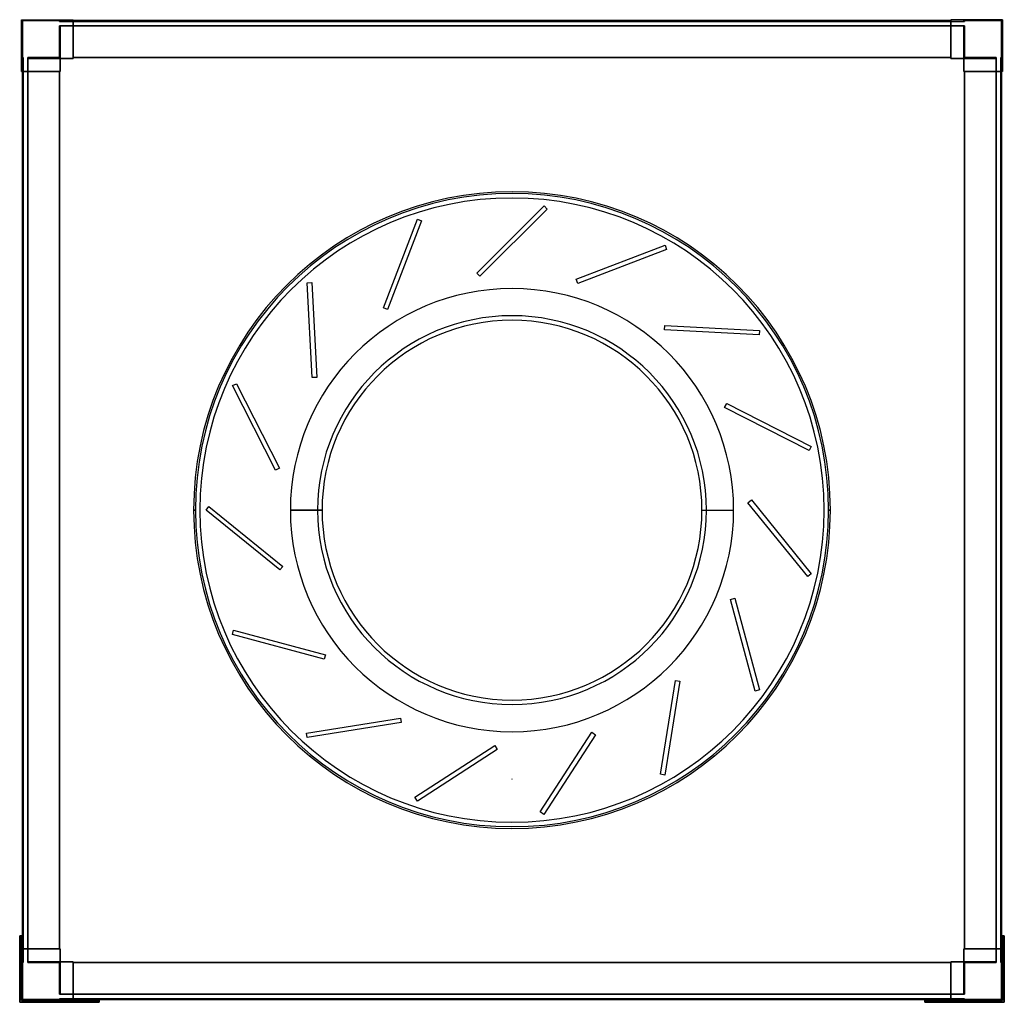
# Model space of a CAD drawing. Header units: millimetres. Extents: x -552 to 552, y -552 to 550.
import ezdxf

# ---------------------------------------------------------------- set-up
doc = ezdxf.new("R2010")
doc.units = ezdxf.units.MM
doc.layers.add('MAIN-1', color=7, linetype='Continuous')

msp = doc.modelspace()

# ---------------------------------------------------------------- linework, layer by layer
at = {"layer": 'MAIN-1'}
for p, q in [((-550, 550), (-550, 506.5)), ((-550, 550), (-506.5, 550)), ((-550, 550), (-506.5, 550)), ((-550, 506.5), (-550, 550)), ((-550, 550), (-550, 550)), ((-550, 550), (-550, 492)), ((-550, 550), (-492, 550)), ((-550, 492), (-550, 550)), ((-550, 550), (-550, 550)), ((-550, 550), (-492, 550)), ((-507.5, 549), (-549, 549)), ((-549, 549), (-549, 507.5)), ((-549, 507.5), (-549, 549)), ((-549, 549), (-507.5, 549)), ((-549, 549), (-549, 549)), ((-507.5, 548), (-507.5, 549)), ((-507.5, 549), (-507.5, 548)), ((-507.5, 549), (-507.5, 549)), ((-507.5, 548), (-506.5, 548)), ((-507.5, 548), (-507.5, 548)), ((-506.5, 548), (-507.5, 548)), ((-507.5, 543), (-506.5, 543)), ((-507.5, 543), (-507.5, 543)), ((-506.5, 543), (-507.5, 543)), ((-507.5, 507.5), (-507.5, 543)), ((-507.5, 543), (-507.5, 507.5)), ((-506.5, 550), (-506.5, 548)), ((-506.5, 550), (-492, 550)), ((-506.5, 548), (-506.5, 550)), ((-506.5, 550), (-506.5, 550)), ((-506.5, 550), (-506.5, 548)), ((-506.5, 548), (-506.5, 550)), ((-506.5, 550), (-506.5, 550)), ((-506.5, 550), (-492, 550)), ((-506.5, 548), (-492, 548)), ((-506.5, 548), (-506.5, 548)), ((-506.5, 548), (-506.5, 548)), ((-492, 548), (-506.5, 548)), ((-506.5, 543), (-506.5, 543)), ((-492, 543), (-506.5, 543)), ((-506.5, 543), (-492, 543)), ((-506.5, 543), (-506.5, 543)), ((-506.5, 543), (-506.5, 506.5)), ((-506.5, 506.5), (-506.5, 543)), ((-506.5, 543), (-506.5, 506.5)), ((-506.5, 506.5), (-506.5, 543)), ((-492, 506.5), (-492, 550)), ((-492, 550), (-492, 550)), ((-492, 550), (-492, 548)), ((-492, 548), (-492, 550)), ((-492, 550), (-492, 550)), ((-492, 550), (-492, 506.5)), ((-492, 548), (-492, 549)), ((-492, 549), (-492, 549)), ((-492, 549), (-492, 507.5)), ((-492, 549), (-492, 548)), ((492, 549), (-492, 549)), ((-492, 507.5), (-492, 549)), ((-492, 549), (-492, 549)), ((492, 549), (-492, 549)), ((-492, 549), (492, 549)), ((-492, 549), (492, 549)), ((-492, 548), (-492, 548)), ((-492, 548), (-492, 548)), ((492, 548), (-492, 548)), ((-492, 548), (492, 548)), ((-492, 507.5), (-492, 543)), ((-492, 543), (-492, 543)), ((-492, 543), (-492, 506.5)), ((-492, 506.5), (-492, 543)), ((-492, 543), (-492, 543)), ((-492, 543), (-492, 507.5)), ((492, 543), (-492, 543)), ((-492, 543), (492, 543)), ((492, 548), (492, 550)), ((492, 550), (492, 550)), ((492, 550), (492, 506.5)), ((492, 506.5), (492, 550)), ((492, 550), (492, 550)), ((492, 550), (492, 548)), ((506.5, 550), (492, 550)), ((550, 550), (492, 550)), ((506.5, 550), (492, 550)), ((550, 550), (492, 550)), ((492, 549), (492, 507.5)), ((492, 549), (492, 549)), ((492, 548), (492, 549)), ((492, 549), (492, 548)), ((492, 549), (492, 549)), ((492, 507.5), (492, 549)), ((492, 548), (492, 548)), ((492, 548), (492, 548)), ((506.5, 548), (492, 548)), ((492, 548), (506.5, 548)), ((492, 506.5), (492, 543)), ((492, 543), (492, 543)), ((492, 507.5), (492, 543)), ((492, 543), (492, 507.5)), ((492, 543), (492, 543)), ((492, 543), (492, 506.5)), ((506.5, 543), (492, 543)), ((492, 543), (506.5, 543)), ((506.5, 548), (506.5, 550)), ((506.5, 548), (506.5, 550)), ((550, 550), (506.5, 550)), ((506.5, 550), (506.5, 548)), ((550, 550), (506.5, 550)), ((506.5, 550), (506.5, 550)), ((506.5, 550), (506.5, 548)), ((506.5, 550), (506.5, 550)), ((506.5, 548), (506.5, 548)), ((507.5, 548), (506.5, 548)), ((506.5, 548), (507.5, 548)), ((506.5, 548), (506.5, 548)), ((506.5, 543), (506.5, 543)), ((507.5, 543), (506.5, 543)), ((506.5, 543), (507.5, 543)), ((506.5, 543), (506.5, 543)), ((506.5, 506.5), (506.5, 543)), ((506.5, 543), (506.5, 506.5)), ((506.5, 506.5), (506.5, 543)), ((506.5, 543), (506.5, 506.5)), ((507.5, 548), (507.5, 549)), ((507.5, 549), (507.5, 548)), ((507.5, 549), (507.5, 549)), ((549, 549), (507.5, 549)), ((507.5, 549), (549, 549)), ((507.5, 548), (507.5, 548)), ((507.5, 543), (507.5, 543)), ((507.5, 543), (507.5, 507.5)), ((507.5, 507.5), (507.5, 543)), ((549, 549), (549, 549)), ((549, 507.5), (549, 549)), ((549, 549), (549, 507.5)), ((550, 550), (550, 506.5)), ((550, 506.5), (550, 550)), ((550, 550), (550, 550)), ((550, 550), (550, 492)), ((550, 492), (550, 550)), ((550, 550), (550, 550)), ((-550, 506.5), (-548, 506.5)), ((-550, 506.5), (-548, 506.5)), ((-548, 506.5), (-550, 506.5)), ((-550, 492), (-550, 506.5)), ((-550, 506.5), (-550, 506.5)), ((-548, 506.5), (-550, 506.5)), ((-550, 506.5), (-550, 506.5)), ((-550, 506.5), (-550, 492)), ((-549, 507.5), (-548, 507.5)), ((-548, 507.5), (-549, 507.5)), ((-549, 507.5), (-549, 507.5)), ((-548, 506.5), (-548, 507.5)), ((-548, 507.5), (-548, 506.5)), ((-548, 507.5), (-548, 507.5)), ((-548, 492), (-548, 506.5)), ((-548, 506.5), (-548, 506.5)), ((-548, 506.5), (-548, 506.5)), ((-548, 506.5), (-548, 492)), ((-543, 507.5), (-543, 506.5)), ((-543, 507.5), (-507.5, 507.5)), ((-507.5, 507.5), (-543, 507.5)), ((-543, 506.5), (-543, 507.5)), ((-543, 507.5), (-543, 507.5)), ((-543, 506.5), (-506.5, 506.5)), ((-543, 506.5), (-506.5, 506.5)), ((-543, 492), (-543, 506.5)), ((-543, 506.5), (-543, 506.5)), ((-543, 506.5), (-543, 506.5)), ((-543, 506.5), (-543, 492)), ((-506.5, 506.5), (-543, 506.5)), ((-506.5, 506.5), (-543, 506.5)), ((-507.5, 507.5), (-507.5, 507.5)), ((-506.5, 506.5), (-506.5, 492)), ((-492, 506.5), (-506.5, 506.5)), ((-506.5, 506.5), (-492, 506.5)), ((-506.5, 492), (-506.5, 506.5)), ((-506.5, 506.5), (-506.5, 506.5)), ((-506.5, 506.5), (-492, 506.5)), ((-506.5, 506.5), (-506.5, 506.5)), ((-506.5, 506.5), (-492, 506.5)), ((-506.5, 506.5), (-506.5, 492)), ((-506.5, 492), (-506.5, 506.5)), ((-506.5, 506.5), (-492, 506.5)), ((-506.5, 492), (-506.5, 506.5)), ((-506.5, 506.5), (-506.5, 492)), ((-492, 506.5), (-506.5, 506.5)), ((-506.5, 506.5), (-506.5, 506.5)), ((-506.5, 506.5), (-492, 506.5)), ((-506.5, 492), (-506.5, 506.5)), ((-506.5, 506.5), (-506.5, 506.5)), ((-506.5, 506.5), (-506.5, 506.5)), ((-506.5, 506.5), (-506.5, 506.5)), ((-506.5, 506.5), (-492, 506.5)), ((-506.5, 506.5), (-506.5, 492)), ((-492, 507.5), (-492, 506.5)), ((492, 507.5), (-492, 507.5)), ((-492, 507.5), (492, 507.5)), ((-492, 506.5), (-492, 507.5)), ((-492, 507.5), (-492, 507.5)), ((-492, 507.5), (492, 507.5)), ((-492, 507.5), (-492, 507.5)), ((492, 507.5), (-492, 507.5)), ((-492, 507.5), (492, 507.5)), ((-492, 506.5), (-492, 507.5)), ((-492, 507.5), (-492, 506.5)), ((492, 507.5), (-492, 507.5)), ((-492, 507.5), (-492, 507.5)), ((-492, 507.5), (492, 507.5)), ((-492, 507.5), (-492, 507.5)), ((492, 507.5), (-492, 507.5)), ((-492, 506.5), (-492, 506.5)), ((-492, 506.5), (-492, 506.5)), ((-492, 506.5), (-492, 506.5)), ((-492, 506.5), (-492, 506.5)), ((492, 506.5), (492, 507.5)), ((492, 507.5), (492, 506.5)), ((492, 507.5), (492, 507.5)), ((492, 507.5), (492, 507.5)), ((492, 507.5), (492, 506.5)), ((492, 506.5), (492, 507.5)), ((492, 507.5), (492, 507.5)), ((492, 507.5), (492, 507.5)), ((506.5, 506.5), (492, 506.5)), ((492, 506.5), (506.5, 506.5)), ((492, 506.5), (492, 506.5)), ((506.5, 506.5), (492, 506.5)), ((492, 506.5), (492, 506.5)), ((506.5, 506.5), (492, 506.5)), ((492, 506.5), (506.5, 506.5)), ((506.5, 506.5), (492, 506.5)), ((492, 506.5), (492, 506.5)), ((506.5, 506.5), (492, 506.5)), ((492, 506.5), (492, 506.5)), ((506.5, 506.5), (492, 506.5)), ((506.5, 492), (506.5, 506.5)), ((506.5, 506.5), (506.5, 492)), ((506.5, 506.5), (506.5, 506.5)), ((506.5, 492), (506.5, 506.5)), ((506.5, 506.5), (506.5, 506.5)), ((506.5, 506.5), (506.5, 492)), ((506.5, 506.5), (506.5, 492)), ((506.5, 492), (506.5, 506.5)), ((506.5, 506.5), (506.5, 506.5)), ((506.5, 506.5), (506.5, 492)), ((506.5, 506.5), (506.5, 506.5)), ((543, 506.5), (506.5, 506.5)), ((543, 506.5), (506.5, 506.5)), ((506.5, 506.5), (506.5, 506.5)), ((506.5, 506.5), (543, 506.5)), ((506.5, 506.5), (506.5, 506.5)), ((506.5, 492), (506.5, 506.5)), ((506.5, 506.5), (543, 506.5)), ((507.5, 507.5), (543, 507.5)), ((507.5, 507.5), (507.5, 507.5)), ((543, 507.5), (507.5, 507.5)), ((543, 506.5), (543, 507.5)), ((543, 507.5), (543, 506.5)), ((543, 507.5), (543, 507.5)), ((543, 492), (543, 506.5)), ((543, 506.5), (543, 506.5)), ((543, 506.5), (543, 506.5)), ((543, 506.5), (543, 492)), ((548, 507.5), (549, 507.5)), ((548, 507.5), (548, 507.5)), ((549, 507.5), (548, 507.5)), ((548, 506.5), (548, 507.5)), ((548, 507.5), (548, 506.5)), ((550, 506.5), (548, 506.5)), ((548, 492), (548, 506.5)), ((548, 506.5), (548, 506.5)), ((548, 506.5), (548, 506.5)), ((548, 506.5), (548, 492)), ((548, 506.5), (550, 506.5)), ((550, 506.5), (548, 506.5)), ((548, 506.5), (550, 506.5)), ((549, 507.5), (549, 507.5)), ((550, 492), (550, 506.5)), ((550, 506.5), (550, 506.5)), ((550, 506.5), (550, 506.5)), ((550, 506.5), (550, 492)), ((-550, 492), (-548, 492)), ((-550, 492), (-550, 492)), ((-550, 492), (-506.5, 492)), ((-550, 492), (-506.5, 492)), ((-550, 492), (-550, 492)), ((-550, 492), (-548, 492)), ((-507.5, 492), (-549, 492)), ((-549, 492), (-549, 492)), ((-549, 492), (-548, 492)), ((-549, 492), (-549, -492)), ((-549, -492), (-549, 492)), ((-549, 492), (-549, -492)), ((-549, -492), (-549, 492)), ((-549, 492), (-549, 492)), ((-549, 492), (-507.5, 492)), ((-548, 492), (-549, 492)), ((-548, 492), (-548, 492)), ((-548, 492), (-548, -492)), ((-548, -492), (-548, 492)), ((-548, 492), (-548, 492)), ((-543, 492), (-506.5, 492)), ((-543, 492), (-543, 492)), ((-543, 492), (-507.5, 492)), ((-507.5, 492), (-543, 492)), ((-543, 492), (-543, 492)), ((-543, 492), (-506.5, 492)), ((-543, -492), (-543, 492)), ((-543, 492), (-543, -492)), ((-507.5, 492), (-507.5, -492)), ((-506.5, 492), (-507.5, 492)), ((-507.5, 492), (-506.5, 492)), ((-507.5, -492), (-507.5, 492)), ((-507.5, 492), (-507.5, 492)), ((-507.5, 492), (-507.5, 492)), ((-507.5, 492), (-507.5, -492)), ((-507.5, 492), (-506.5, 492)), ((-507.5, -492), (-507.5, 492)), ((-507.5, 492), (-507.5, -492)), ((-506.5, 492), (-507.5, 492)), ((-507.5, 492), (-507.5, 492)), ((-507.5, -492), (-507.5, 492)), ((-507.5, -492), (-507.5, 492)), ((-507.5, 492), (-507.5, -492)), ((-507.5, 492), (-507.5, 492)), ((-506.5, 492), (-506.5, 492)), ((-506.5, 492), (-506.5, 492)), ((-506.5, 492), (-506.5, 492)), ((-506.5, 492), (-506.5, 492)), ((507.5, 492), (506.5, 492)), ((506.5, 492), (507.5, 492)), ((506.5, 492), (506.5, 492)), ((543, 492), (506.5, 492)), ((506.5, 492), (506.5, 492)), ((550, 492), (506.5, 492)), ((506.5, 492), (507.5, 492)), ((507.5, 492), (506.5, 492)), ((506.5, 492), (506.5, 492)), ((543, 492), (506.5, 492)), ((506.5, 492), (506.5, 492)), ((550, 492), (506.5, 492)), ((507.5, -492), (507.5, 492)), ((507.5, 492), (507.5, -492)), ((507.5, 492), (507.5, 492)), ((507.5, 492), (543, 492)), ((507.5, 492), (507.5, 492)), ((549, 492), (507.5, 492)), ((507.5, -492), (507.5, 492)), ((507.5, 492), (507.5, -492)), ((507.5, 492), (507.5, -492)), ((507.5, -492), (507.5, 492)), ((507.5, 492), (507.5, 492)), ((507.5, 492), (507.5, -492)), ((507.5, 492), (507.5, 492)), ((507.5, -492), (507.5, 492)), ((543, 492), (507.5, 492)), ((507.5, 492), (549, 492)), ((543, 492), (543, 492)), ((543, 492), (543, 492)), ((543, -492), (543, 492)), ((543, 492), (543, -492)), ((550, 492), (548, 492)), ((548, 492), (548, 492)), ((548, 492), (549, 492)), ((548, 492), (548, -492)), ((549, 492), (548, 492)), ((548, 492), (548, 492)), ((550, 492), (548, 492)), ((548, -492), (548, 492)), ((549, 492), (549, 492)), ((549, 492), (549, -492)), ((549, -492), (549, 492)), ((549, 492), (549, 492)), ((549, 492), (549, -492)), ((549, -492), (549, 492)), ((550, 492), (550, 492)), ((550, 492), (550, 492)), ((-39.4, 265.9), (35.9, 341.2)), ((-39.4, 265.9), (35.9, 341.2)), ((39.4, 337.6), (-35.9, 262.3)), ((39.4, 337.6), (-35.9, 262.3)), ((35.9, 341.2), (39.4, 337.6)), ((35.9, 341.2), (35.9, 341.2)), ((35.9, 341.2), (39.4, 337.6)), ((39.4, 337.6), (39.4, 337.6)), ((-144.1, 226.8), (-106, 326.3)), ((-144.1, 226.8), (-106, 326.3)), ((-101.3, 324.5), (-139.5, 225.1)), ((-101.3, 324.5), (-139.5, 225.1)), ((-106, 326.3), (-101.3, 324.5)), ((-106, 326.3), (-106, 326.3)), ((-106, 326.3), (-101.3, 324.5)), ((-101.3, 324.5), (-101.3, 324.5)), ((72.1, 258.9), (171.6, 297.1)), ((72.1, 258.9), (171.6, 297.1)), ((173.3, 292.4), (73.9, 254.2)), ((173.3, 292.4), (73.9, 254.2)), ((171.6, 297.1), (173.3, 292.4)), ((171.6, 297.1), (171.6, 297.1)), ((171.6, 297.1), (173.3, 292.4)), ((173.3, 292.4), (173.3, 292.4)), ((-35.9, 262.3), (-39.4, 265.9)), ((-39.4, 265.9), (-39.4, 265.9)), ((-35.9, 262.3), (-39.4, 265.9)), ((-229.5, 255), (-224.5, 255.2)), ((-229.5, 255), (-224.5, 255.2)), ((-224, 148.6), (-229.5, 255)), ((-229.5, 255), (-229.5, 255)), ((-224, 148.6), (-229.5, 255)), ((-224.5, 255.2), (-219, 148.9)), ((-224.5, 255.2), (-224.5, 255.2)), ((-224.5, 255.2), (-219, 148.9)), ((-35.9, 262.3), (-35.9, 262.3)), ((73.9, 254.2), (72.1, 258.9)), ((72.1, 258.9), (72.1, 258.9)), ((73.9, 254.2), (72.1, 258.9)), ((73.9, 254.2), (73.9, 254.2)), ((0, 248.5), (0, 248.5)), ((0, 248.5), (0, 248.5)), ((-139.5, 225.1), (-144.1, 226.8)), ((-144.1, 226.8), (-144.1, 226.8)), ((-139.5, 225.1), (-144.1, 226.8)), ((-139.5, 225.1), (-139.5, 225.1)), ((170.9, 202.2), (171.2, 207.2)), ((170.9, 202.2), (171.2, 207.2)), ((277.3, 196.6), (170.9, 202.2)), ((170.9, 202.2), (170.9, 202.2)), ((277.3, 196.6), (170.9, 202.2)), ((171.2, 207.2), (277.6, 201.6)), ((171.2, 207.2), (171.2, 207.2)), ((171.2, 207.2), (277.6, 201.6)), ((277.6, 201.6), (277.3, 196.6)), ((277.6, 201.6), (277.3, 196.6)), ((277.6, 201.6), (277.6, 201.6)), ((277.3, 196.6), (277.3, 196.6)), ((-219, 148.9), (-224, 148.6)), ((-219, 148.9), (-224, 148.6)), ((-224, 148.6), (-224, 148.6)), ((-219, 148.9), (-219, 148.9)), ((-313.4, 139.6), (-308.9, 141.8)), ((-313.4, 139.6), (-308.9, 141.8)), ((-265, 44.7), (-313.4, 139.6)), ((-313.4, 139.6), (-313.4, 139.6)), ((-265, 44.7), (-313.4, 139.6)), ((-308.9, 141.8), (-260.6, 46.9)), ((-308.9, 141.8), (-308.9, 141.8)), ((-308.9, 141.8), (-260.6, 46.9)), ((238.4, 115.2), (240.7, 119.6)), ((238.4, 115.2), (240.7, 119.6)), ((333.3, 66.8), (238.4, 115.2)), ((238.4, 115.2), (238.4, 115.2)), ((333.3, 66.8), (238.4, 115.2)), ((240.7, 119.6), (335.6, 71.3)), ((240.7, 119.6), (240.7, 119.6)), ((240.7, 119.6), (335.6, 71.3)), ((335.6, 71.3), (333.3, 66.8)), ((335.6, 71.3), (333.3, 66.8)), ((333.3, 66.8), (333.3, 66.8)), ((335.6, 71.3), (335.6, 71.3)), ((-260.6, 46.9), (-265, 44.7)), ((-260.6, 46.9), (-265, 44.7)), ((-265, 44.7), (-265, 44.7)), ((-260.6, 46.9), (-260.6, 46.9)), ((264.6, 8.3), (268.5, 11.4)), ((264.6, 8.3), (268.5, 11.4)), ((268.5, 11.4), (335.6, -71.4)), ((268.5, 11.4), (268.5, 11.4)), ((268.5, 11.4), (335.6, -71.4)), ((-357, 0), (-355, 0)), ((-357, 0), (-355, 0)), ((-355, 0), (-355, 0)), ((-355, 0), (-355, 0)), ((-355, 0), (-355, 0)), ((-350, 0), (-350, 0)), ((-343.1, 0), (-339.9, 3.9)), ((-343.1, 0), (-339.9, 3.9)), ((-260.3, -67), (-343.1, 0)), ((-343.1, 0), (-343.1, 0)), ((-260.3, -67), (-343.1, 0)), ((-339.9, 3.9), (-257.1, -63.1)), ((-339.9, 3.9), (-339.9, 3.9)), ((-339.9, 3.9), (-257.1, -63.1)), ((-213, 0), (-248.5, 0)), ((-218, 0), (-248.5, 0)), ((-248.5, 0), (-248.5, 0)), ((-248.5, 0), (-248.5, 0)), ((213, 0), (248.5, 0)), ((218, 0), (248.5, 0)), ((248.5, 0), (248.5, 0)), ((248.5, 0), (248.5, 0)), ((331.7, -74.5), (264.6, 8.3)), ((264.6, 8.3), (264.6, 8.3)), ((331.7, -74.5), (264.6, 8.3)), ((350, 0), (350, 0)), ((357, 0), (355, 0)), ((355, 0), (355, 0)), ((355, 0), (355, 0)), ((355, 0), (357, 0)), ((355, 0), (355, 0)), ((-355, 0), (-357, 0)), ((-357, 0), (-355, 0)), ((-355, 0), (-355, 0)), ((-355, 0), (-355, 0)), ((-355, 0), (-355, 0)), ((-350, 0), (-350, 0)), ((-248.5, 0), (-248.5, 0)), ((-248.5, 0), (-213, 0)), ((-248.5, 0), (-218, 0)), ((-248.5, 0), (-248.5, 0)), ((213, 0), (248.5, 0)), ((218, 0), (248.5, 0)), ((248.5, 0), (248.5, 0)), ((248.5, 0), (248.5, 0)), ((350, 0), (350, 0)), ((355, 0), (357, 0)), ((355, 0), (355, 0)), ((355, 0), (355, 0)), ((357, 0), (355, 0)), ((355, 0), (355, 0)), ((-257.1, -63.1), (-260.3, -67)), ((-257.1, -63.1), (-260.3, -67)), ((-257.1, -63.1), (-257.1, -63.1)), ((-260.3, -67), (-260.3, -67)), ((335.6, -71.4), (331.7, -74.5)), ((335.6, -71.4), (331.7, -74.5)), ((331.7, -74.5), (331.7, -74.5)), ((335.6, -71.4), (335.6, -71.4)), ((245.1, -100.1), (250, -98.8)), ((245.1, -100.1), (250, -98.8)), ((250, -98.8), (277.5, -201.7)), ((250, -98.8), (250, -98.8)), ((250, -98.8), (277.5, -201.7)), ((272.7, -203), (245.1, -100.1)), ((245.1, -100.1), (245.1, -100.1)), ((272.7, -203), (245.1, -100.1)), ((-313.4, -139.5), (-312.1, -134.7)), ((-313.4, -139.5), (-312.1, -134.7)), ((-210.5, -167.1), (-313.4, -139.5)), ((-313.4, -139.5), (-313.4, -139.5)), ((-210.5, -167.1), (-313.4, -139.5)), ((-312.1, -134.7), (-209.2, -162.2)), ((-312.1, -134.7), (-312.1, -134.7)), ((-312.1, -134.7), (-209.2, -162.2)), ((-209.2, -162.2), (-210.5, -167.1)), ((-209.2, -162.2), (-210.5, -167.1)), ((-209.2, -162.2), (-209.2, -162.2)), ((-210.5, -167.1), (-210.5, -167.1)), ((166.6, -296.3), (183.2, -191.1)), ((166.6, -296.3), (183.2, -191.1)), ((188.2, -191.9), (171.5, -297.1)), ((188.2, -191.9), (171.5, -297.1)), ((183.2, -191.1), (188.2, -191.9)), ((183.2, -191.1), (183.2, -191.1)), ((183.2, -191.1), (188.2, -191.9)), ((188.2, -191.9), (188.2, -191.9)), ((277.5, -201.7), (272.7, -203)), ((277.5, -201.7), (272.7, -203)), ((272.7, -203), (272.7, -203)), ((277.5, -201.7), (277.5, -201.7)), ((-230.3, -250), (-125.2, -233.3)), ((-230.3, -250), (-125.2, -233.3)), ((-124.4, -238.3), (-229.6, -254.9)), ((-124.4, -238.3), (-229.6, -254.9)), ((-125.2, -233.3), (-124.4, -238.3)), ((-125.2, -233.3), (-125.2, -233.3)), ((-125.2, -233.3), (-124.4, -238.3)), ((-124.4, -238.3), (-124.4, -238.3)), ((-229.6, -254.9), (-230.3, -250)), ((-230.3, -250), (-230.3, -250)), ((-229.6, -254.9), (-230.3, -250)), ((0, -248.5), (0, -248.5)), ((0, -248.5), (0, -248.5)), ((31.6, -338.5), (89.6, -249.1)), ((31.6, -338.5), (89.6, -249.1)), ((93.8, -251.9), (35.8, -341.2)), ((93.8, -251.9), (35.8, -341.2)), ((89.6, -249.1), (93.8, -251.9)), ((89.6, -249.1), (89.6, -249.1)), ((89.6, -249.1), (93.8, -251.9)), ((93.8, -251.9), (93.8, -251.9)), ((-229.6, -254.9), (-229.6, -254.9)), ((-108.8, -322.1), (-19.4, -264.1)), ((-108.8, -322.1), (-19.4, -264.1)), ((-19.4, -264.1), (-16.7, -268.3)), ((-19.4, -264.1), (-19.4, -264.1)), ((-19.4, -264.1), (-16.7, -268.3)), ((-16.7, -268.3), (-106, -326.3)), ((-16.7, -268.3), (-106, -326.3)), ((-16.7, -268.3), (-16.7, -268.3)), ((171.5, -297.1), (166.6, -296.3)), ((166.6, -296.3), (166.6, -296.3)), ((171.5, -297.1), (166.6, -296.3)), ((171.5, -297.1), (171.5, -297.1)), ((0, -301.8), (0, -301.8)), ((0, -301.8), (0, -301.8)), ((0, -301.8), (0, -301.8)), ((0, -301.8), (0, -301.8)), ((0, -301.8), (0, -301.8)), ((0, -301.8), (0, -301.8)), ((-106, -326.3), (-108.8, -322.1)), ((-108.8, -322.1), (-108.8, -322.1)), ((-106, -326.3), (-108.8, -322.1)), ((-106, -326.3), (-106, -326.3)), ((35.8, -341.2), (31.6, -338.5)), ((31.6, -338.5), (31.6, -338.5)), ((35.8, -341.2), (31.6, -338.5)), ((35.8, -341.2), (35.8, -341.2)), ((-552, -477.5), (-550, -477.5)), ((-552, -516), (-552, -477.5)), ((-552, -477.5), (-552, -477.5)), ((-552, -477.5), (-552, -506.5)), ((-550, -477.5), (-552, -477.5)), ((-552, -477.5), (-552, -516)), ((-550, -477.5), (-552, -477.5)), ((-552, -477.5), (-552, -477.5)), ((-552, -506.5), (-552, -477.5)), ((-552, -477.5), (-550, -477.5)), ((-550, -492), (-550, -477.5)), ((-550, -477.5), (-550, -477.5)), ((-550, -477.5), (-550, -516)), ((-550, -516), (-550, -477.5)), ((-550, -477.5), (-550, -477.5)), ((-550, -477.5), (-550, -492)), ((550, -516), (550, -477.5)), ((550, -477.5), (550, -477.5)), ((550, -477.5), (550, -492)), ((550, -477.5), (552, -477.5)), ((552, -477.5), (550, -477.5)), ((550, -492), (550, -477.5)), ((550, -477.5), (550, -477.5)), ((550, -477.5), (550, -516)), ((552, -477.5), (550, -477.5)), ((550, -477.5), (552, -477.5)), ((552, -477.5), (552, -516)), ((552, -477.5), (552, -477.5)), ((552, -506.5), (552, -477.5)), ((552, -516), (552, -477.5)), ((552, -477.5), (552, -477.5)), ((552, -477.5), (552, -506.5)), ((-550, -492), (-550, -550)), ((-550, -492), (-550, -492)), ((-550, -492), (-548, -492)), ((-550, -492), (-550, -492)), ((-550, -550), (-550, -492)), ((-550, -492), (-506.5, -492)), ((-550, -492), (-506.5, -492)), ((-550, -492), (-548, -492)), ((-507.5, -492), (-549, -492)), ((-549, -492), (-549, -492)), ((-549, -492), (-548, -492)), ((-549, -492), (-507.5, -492)), ((-549, -492), (-549, -492)), ((-548, -492), (-549, -492)), ((-548, -506.5), (-548, -492)), ((-548, -492), (-548, -492)), ((-548, -492), (-548, -492)), ((-548, -492), (-548, -506.5)), ((-507.5, -492), (-543, -492)), ((-543, -492), (-543, -492)), ((-543, -492), (-506.5, -492)), ((-543, -492), (-506.5, -492)), ((-543, -492), (-543, -492)), ((-543, -492), (-507.5, -492)), ((-543, -492), (-543, -506.5)), ((-543, -506.5), (-543, -492)), ((-507.5, -492), (-506.5, -492)), ((-506.5, -492), (-507.5, -492)), ((-507.5, -492), (-507.5, -492)), ((-506.5, -492), (-507.5, -492)), ((-507.5, -492), (-506.5, -492)), ((-507.5, -492), (-507.5, -492)), ((-507.5, -492), (-507.5, -492)), ((-507.5, -492), (-507.5, -492)), ((-506.5, -506.5), (-506.5, -492)), ((-506.5, -492), (-506.5, -506.5)), ((-506.5, -506.5), (-506.5, -492)), ((-506.5, -492), (-506.5, -492)), ((-506.5, -492), (-506.5, -506.5)), ((-506.5, -506.5), (-506.5, -492)), ((-506.5, -492), (-506.5, -506.5)), ((-506.5, -492), (-506.5, -492)), ((-506.5, -506.5), (-506.5, -492)), ((-506.5, -492), (-506.5, -492)), ((-506.5, -492), (-506.5, -506.5)), ((-506.5, -492), (-506.5, -492)), ((550, -492), (506.5, -492)), ((506.5, -506.5), (506.5, -492)), ((506.5, -492), (507.5, -492)), ((506.5, -506.5), (506.5, -492)), ((506.5, -492), (506.5, -506.5)), ((507.5, -492), (506.5, -492)), ((506.5, -492), (506.5, -492)), ((543, -492), (506.5, -492)), ((506.5, -506.5), (506.5, -492)), ((506.5, -492), (506.5, -506.5)), ((507.5, -492), (506.5, -492)), ((506.5, -492), (507.5, -492)), ((506.5, -506.5), (506.5, -492)), ((506.5, -492), (506.5, -492)), ((543, -492), (506.5, -492)), ((506.5, -492), (506.5, -492)), ((506.5, -492), (506.5, -506.5)), ((506.5, -492), (506.5, -492)), ((506.5, -492), (506.5, -506.5)), ((550, -492), (506.5, -492)), ((507.5, -492), (507.5, -492)), ((507.5, -492), (507.5, -492)), ((543, -492), (507.5, -492)), ((507.5, -492), (507.5, -492)), ((507.5, -492), (543, -492)), ((549, -492), (507.5, -492)), ((507.5, -492), (507.5, -492)), ((507.5, -492), (549, -492)), ((543, -492), (543, -492)), ((543, -492), (543, -492)), ((543, -492), (543, -506.5)), ((543, -506.5), (543, -492)), ((550, -492), (548, -492)), ((548, -492), (548, -492)), ((548, -492), (549, -492)), ((549, -492), (548, -492)), ((548, -492), (548, -506.5)), ((548, -506.5), (548, -492)), ((548, -492), (548, -492)), ((550, -492), (548, -492)), ((549, -492), (549, -492)), ((549, -492), (549, -492)), ((550, -492), (550, -492)), ((550, -550), (550, -492)), ((550, -492), (550, -550)), ((550, -492), (550, -492)), ((-548, -506.5), (-552, -506.5)), ((-552, -506.5), (-552, -506.5)), ((-550, -506.5), (-552, -506.5)), ((-552, -506.5), (-552, -506.5)), ((-552, -552), (-552, -506.5)), ((-552, -506.5), (-550, -506.5)), ((-552, -506.5), (-548, -506.5)), ((-552, -506.5), (-552, -552)), ((-550, -506.5), (-550, -506.5)), ((-550, -506.5), (-548, -506.5)), ((-550, -506.5), (-550, -550)), ((-550, -506.5), (-550, -506.5)), ((-550, -550), (-550, -506.5)), ((-550, -506.5), (-548, -506.5)), ((-550, -506.5), (-550, -550)), ((-550, -550), (-550, -506.5)), ((-548, -507.5), (-549, -507.5)), ((-549, -507.5), (-549, -549)), ((-549, -549), (-549, -507.5)), ((-549, -507.5), (-548, -507.5)), ((-549, -507.5), (-549, -507.5)), ((-548, -506.5), (-548, -506.5)), ((-548, -507.5), (-548, -506.5)), ((-548, -506.5), (-548, -506.5)), ((-548, -506.5), (-548, -507.5)), ((-548, -507.5), (-548, -507.5)), ((-543, -506.5), (-506.5, -506.5)), ((-543, -507.5), (-543, -506.5)), ((-543, -506.5), (-543, -507.5)), ((-543, -506.5), (-506.5, -506.5)), ((-543, -506.5), (-543, -506.5)), ((-543, -506.5), (-543, -506.5)), ((-506.5, -506.5), (-543, -506.5)), ((-506.5, -506.5), (-543, -506.5)), ((-543, -507.5), (-507.5, -507.5)), ((-507.5, -507.5), (-543, -507.5)), ((-543, -507.5), (-543, -507.5)), ((-507.5, -507.5), (-507.5, -543)), ((-507.5, -543), (-507.5, -507.5)), ((-507.5, -507.5), (-507.5, -507.5)), ((-506.5, -506.5), (-492, -506.5)), ((-506.5, -506.5), (-492, -506.5)), ((-492, -506.5), (-506.5, -506.5)), ((-506.5, -506.5), (-506.5, -506.5)), ((-506.5, -506.5), (-492, -506.5)), ((-492, -506.5), (-506.5, -506.5)), ((-506.5, -506.5), (-492, -506.5)), ((-506.5, -506.5), (-506.5, -506.5)), ((-506.5, -506.5), (-492, -506.5)), ((-506.5, -506.5), (-506.5, -506.5)), ((-506.5, -506.5), (-492, -506.5)), ((-506.5, -543), (-506.5, -506.5)), ((-506.5, -506.5), (-506.5, -543)), ((-506.5, -506.5), (-506.5, -506.5)), ((-506.5, -543), (-506.5, -506.5)), ((-506.5, -506.5), (-506.5, -543)), ((-506.5, -506.5), (-506.5, -506.5)), ((-506.5, -506.5), (-506.5, -506.5)), ((-492, -550), (-492, -506.5)), ((-492, -506.5), (-492, -506.5)), ((-492, -506.5), (-492, -507.5)), ((-492, -507.5), (-492, -506.5)), ((-492, -506.5), (-492, -506.5)), ((-492, -506.5), (-492, -543)), ((-492, -507.5), (-492, -506.5)), ((-492, -506.5), (-492, -507.5)), ((-492, -506.5), (-492, -506.5)), ((-492, -543), (-492, -506.5)), ((-492, -506.5), (-492, -550)), ((-492, -506.5), (-492, -506.5)), ((-492, -507.5), (-492, -507.5)), ((-492, -507.5), (-492, -549)), ((-492, -507.5), (492, -507.5)), ((492, -507.5), (-492, -507.5)), ((-492, -507.5), (-492, -507.5)), ((-492, -507.5), (492, -507.5)), ((-492, -543), (-492, -507.5)), ((492, -507.5), (-492, -507.5)), ((-492, -507.5), (492, -507.5)), ((-492, -507.5), (-492, -507.5)), ((-492, -507.5), (492, -507.5)), ((-492, -507.5), (-492, -507.5)), ((492, -507.5), (-492, -507.5)), ((-492, -507.5), (-492, -543)), ((-492, -549), (-492, -507.5)), ((492, -507.5), (-492, -507.5)), ((492, -550), (492, -506.5)), ((492, -506.5), (492, -506.5)), ((492, -506.5), (492, -507.5)), ((506.5, -506.5), (492, -506.5)), ((492, -506.5), (506.5, -506.5)), ((492, -507.5), (492, -506.5)), ((492, -506.5), (492, -507.5)), ((506.5, -506.5), (492, -506.5)), ((492, -506.5), (492, -506.5)), ((506.5, -506.5), (492, -506.5)), ((492, -543), (492, -506.5)), ((506.5, -506.5), (492, -506.5)), ((492, -506.5), (506.5, -506.5)), ((492, -507.5), (492, -506.5)), ((492, -506.5), (492, -506.5)), ((506.5, -506.5), (492, -506.5)), ((492, -506.5), (492, -543)), ((492, -506.5), (492, -550)), ((492, -506.5), (492, -506.5)), ((506.5, -506.5), (492, -506.5)), ((492, -507.5), (492, -507.5)), ((492, -549), (492, -507.5)), ((492, -507.5), (492, -507.5)), ((492, -543), (492, -507.5)), ((492, -507.5), (492, -507.5)), ((492, -507.5), (492, -543)), ((492, -507.5), (492, -549)), ((492, -507.5), (492, -507.5)), ((506.5, -506.5), (506.5, -506.5)), ((506.5, -506.5), (506.5, -506.5)), ((506.5, -506.5), (506.5, -506.5)), ((506.5, -506.5), (506.5, -543)), ((506.5, -543), (506.5, -506.5)), ((506.5, -506.5), (506.5, -506.5)), ((543, -506.5), (506.5, -506.5)), ((506.5, -506.5), (506.5, -543)), ((543, -506.5), (506.5, -506.5)), ((506.5, -543), (506.5, -506.5)), ((506.5, -506.5), (506.5, -506.5)), ((506.5, -506.5), (543, -506.5)), ((506.5, -506.5), (506.5, -506.5)), ((506.5, -506.5), (543, -506.5)), ((507.5, -543), (507.5, -507.5)), ((507.5, -507.5), (543, -507.5)), ((507.5, -507.5), (507.5, -543)), ((507.5, -507.5), (507.5, -507.5)), ((543, -507.5), (507.5, -507.5)), ((543, -506.5), (543, -507.5)), ((543, -507.5), (543, -506.5)), ((543, -506.5), (543, -506.5)), ((543, -506.5), (543, -506.5)), ((543, -507.5), (543, -507.5)), ((550, -506.5), (548, -506.5)), ((548, -507.5), (548, -506.5)), ((548, -506.5), (548, -506.5)), ((548, -506.5), (552, -506.5)), ((548, -506.5), (548, -506.5)), ((548, -506.5), (548, -507.5)), ((548, -506.5), (552, -506.5)), ((550, -506.5), (548, -506.5)), ((548, -507.5), (549, -507.5)), ((548, -507.5), (548, -507.5)), ((549, -507.5), (548, -507.5)), ((549, -507.5), (549, -549)), ((549, -507.5), (549, -507.5)), ((549, -549), (549, -507.5)), ((550, -506.5), (550, -550)), ((550, -506.5), (550, -506.5)), ((550, -550), (550, -506.5)), ((550, -506.5), (552, -506.5)), ((550, -506.5), (550, -506.5)), ((550, -550), (550, -506.5)), ((550, -506.5), (550, -550)), ((552, -506.5), (550, -506.5)), ((552, -506.5), (552, -552)), ((552, -506.5), (552, -506.5)), ((552, -506.5), (552, -506.5)), ((552, -552), (552, -506.5)), ((-550, -516), (-552, -516)), ((-552, -516), (-552, -552)), ((-552, -516), (-550, -516)), ((-552, -552), (-552, -516)), ((-550, -550), (-550, -516)), ((-550, -516), (-550, -550)), ((550, -516), (550, -550)), ((552, -516), (550, -516)), ((550, -550), (550, -516)), ((550, -516), (552, -516)), ((552, -552), (552, -516)), ((552, -516), (552, -552)), ((-552, -529.5), (-552, -523.5)), ((-550, -523.5), (-552, -523.5)), ((-552, -523.5), (-550, -523.5)), ((-552, -523.5), (-552, -523.5)), ((-552, -523.5), (-552, -529.5)), ((-552, -523.5), (-552, -529.5)), ((-552, -523.5), (-550, -523.5)), ((-550, -523.5), (-552, -523.5)), ((-552, -523.5), (-552, -523.5)), ((-552, -529.5), (-552, -523.5)), ((-552, -529.5), (-550, -529.5)), ((-552, -535.5), (-552, -529.5)), ((-552, -529.5), (-552, -535.5)), ((-550, -529.5), (-552, -529.5)), ((-552, -535.5), (-552, -529.5)), ((-550, -529.5), (-552, -529.5)), ((-552, -529.5), (-550, -529.5)), ((-552, -535.5), (-552, -529.5)), ((-550, -529.5), (-550, -523.5)), ((-550, -523.5), (-550, -523.5)), ((-550, -523.5), (-550, -529.5)), ((-550, -523.5), (-550, -523.5)), ((-550, -523.5), (-550, -529.5)), ((-550, -529.5), (-550, -523.5)), ((-550, -529.5), (-550, -535.5)), ((-550, -535.5), (-550, -529.5)), ((-550, -535.5), (-550, -529.5)), ((-550, -529.5), (-550, -535.5)), ((550, -523.5), (550, -523.5)), ((550, -523.5), (550, -529.5)), ((550, -529.5), (550, -523.5)), ((552, -523.5), (550, -523.5)), ((550, -523.5), (552, -523.5)), ((550, -529.5), (550, -523.5)), ((550, -523.5), (550, -523.5)), ((550, -523.5), (550, -529.5)), ((550, -523.5), (552, -523.5)), ((552, -523.5), (550, -523.5)), ((550, -529.5), (552, -529.5)), ((550, -535.5), (550, -529.5)), ((550, -529.5), (550, -535.5)), ((552, -529.5), (550, -529.5)), ((550, -535.5), (550, -529.5)), ((552, -529.5), (550, -529.5)), ((550, -529.5), (552, -529.5)), ((550, -535.5), (550, -529.5)), ((552, -523.5), (552, -529.5)), ((552, -523.5), (552, -523.5)), ((552, -529.5), (552, -523.5)), ((552, -529.5), (552, -523.5)), ((552, -523.5), (552, -523.5)), ((552, -523.5), (552, -529.5)), ((552, -529.5), (552, -535.5)), ((552, -535.5), (552, -529.5)), ((552, -535.5), (552, -529.5)), ((552, -529.5), (552, -535.5)), ((-552, -535.5), (-550, -535.5)), ((-550, -535.5), (-552, -535.5)), ((-550, -535.5), (-552, -535.5)), ((-552, -535.5), (-550, -535.5)), ((-552, -535.5), (-552, -535.5)), ((-552, -535.5), (-552, -535.5)), ((-550, -535.5), (-550, -535.5)), ((-550, -535.5), (-550, -535.5)), ((550, -535.5), (552, -535.5)), ((552, -535.5), (550, -535.5)), ((552, -535.5), (550, -535.5)), ((550, -535.5), (552, -535.5)), ((550, -535.5), (550, -535.5)), ((550, -535.5), (550, -535.5)), ((552, -535.5), (552, -535.5)), ((552, -535.5), (552, -535.5)), ((-552, -552), (-501.5, -552)), ((-552, -552), (-552, -552)), ((-506.5, -552), (-552, -552)), ((-501.5, -552), (-552, -552)), ((-552, -552), (-506.5, -552)), ((-552, -552), (-552, -552)), ((-550, -550), (-492, -550)), ((-550, -550), (-550, -550)), ((-501.5, -550), (-550, -550)), ((-550, -550), (-550, -550)), ((-506.5, -550), (-550, -550)), ((-550, -550), (-506.5, -550)), ((-492, -550), (-550, -550)), ((-550, -550), (-501.5, -550)), ((-550, -550), (-550, -550)), ((-550, -550), (-506.5, -550)), ((-550, -550), (-550, -550)), ((-506.5, -550), (-550, -550)), ((-549, -549), (-507.5, -549)), ((-507.5, -549), (-549, -549)), ((-549, -549), (-549, -549)), ((-529.5, -550), (-535.5, -550)), ((-535.5, -552), (-535.5, -550)), ((-535.5, -550), (-529.5, -550)), ((-535.5, -550), (-535.5, -552)), ((-535.5, -550), (-535.5, -550)), ((-535.5, -550), (-535.5, -550)), ((-535.5, -550), (-529.5, -550)), ((-535.5, -550), (-529.5, -550)), ((-535.5, -552), (-535.5, -550)), ((-535.5, -550), (-535.5, -552)), ((-535.5, -552), (-529.5, -552)), ((-529.5, -552), (-535.5, -552)), ((-535.5, -552), (-535.5, -552)), ((-535.5, -552), (-529.5, -552)), ((-535.5, -552), (-535.5, -552)), ((-529.5, -552), (-535.5, -552)), ((-529.5, -550), (-523.5, -550)), ((-529.5, -552), (-529.5, -550)), ((-529.5, -550), (-529.5, -552)), ((-529.5, -550), (-523.5, -550)), ((-529.5, -552), (-529.5, -550)), ((-529.5, -550), (-529.5, -552)), ((-523.5, -550), (-529.5, -550)), ((-529.5, -550), (-523.5, -550)), ((-523.5, -552), (-529.5, -552)), ((-529.5, -552), (-523.5, -552)), ((-523.5, -552), (-529.5, -552)), ((-529.5, -552), (-523.5, -552)), ((-523.5, -552), (-523.5, -550)), ((-523.5, -550), (-523.5, -552)), ((-523.5, -550), (-523.5, -550)), ((-523.5, -552), (-523.5, -550)), ((-523.5, -550), (-523.5, -552)), ((-523.5, -550), (-523.5, -550)), ((-523.5, -552), (-523.5, -552)), ((-523.5, -552), (-523.5, -552)), ((-507.5, -543), (-506.5, -543)), ((-507.5, -543), (-507.5, -543)), ((-506.5, -543), (-507.5, -543)), ((-507.5, -549), (-507.5, -548)), ((-507.5, -548), (-506.5, -548)), ((-507.5, -548), (-507.5, -548)), ((-506.5, -548), (-507.5, -548)), ((-507.5, -548), (-507.5, -549)), ((-507.5, -549), (-507.5, -549)), ((-506.5, -543), (-506.5, -543)), ((-492, -543), (-506.5, -543)), ((-506.5, -543), (-492, -543)), ((-506.5, -543), (-506.5, -543)), ((-506.5, -548), (-506.5, -548)), ((-506.5, -548), (-506.5, -552)), ((-506.5, -550), (-506.5, -548)), ((-506.5, -548), (-506.5, -548)), ((-506.5, -548), (-506.5, -550)), ((-506.5, -552), (-506.5, -548)), ((-492, -548), (-506.5, -548)), ((-506.5, -548), (-492, -548)), ((-506.5, -550), (-506.5, -550)), ((-506.5, -550), (-506.5, -552)), ((-506.5, -550), (-506.5, -550)), ((-506.5, -552), (-506.5, -550)), ((-506.5, -552), (-506.5, -552)), ((-506.5, -552), (-463, -552)), ((-463, -552), (-506.5, -552)), ((-506.5, -552), (-506.5, -552)), ((-501.5, -550), (-463, -550)), ((-501.5, -552), (-501.5, -550)), ((-463, -550), (-501.5, -550)), ((-501.5, -550), (-501.5, -552)), ((-463, -552), (-501.5, -552)), ((-501.5, -552), (-463, -552)), ((-492, -543), (-492, -543)), ((-492, -543), (-492, -543)), ((492, -543), (-492, -543)), ((-492, -543), (492, -543)), ((-492, -548), (-492, -550)), ((-492, -549), (-492, -548)), ((-492, -548), (-492, -548)), ((-492, -550), (-492, -548)), ((-492, -548), (-492, -548)), ((-492, -548), (-492, -549)), ((492, -548), (-492, -548)), ((-492, -548), (492, -548)), ((-492, -549), (-492, -549)), ((-492, -549), (-492, -549)), ((492, -549), (-492, -549)), ((492, -549), (-492, -549)), ((-492, -549), (492, -549)), ((-492, -549), (492, -549)), ((-463, -550), (-492, -550)), ((-492, -550), (-492, -550)), ((-492, -550), (-492, -550)), ((-492, -550), (-463, -550)), ((-463, -550), (-463, -550)), ((-463, -550), (-463, -552)), ((-463, -552), (-463, -550)), ((-463, -550), (-463, -550)), ((-463, -552), (-463, -550)), ((-463, -550), (-463, -552)), ((-463, -552), (-463, -552)), ((-463, -552), (-463, -552)), ((492, -550), (463, -550)), ((463, -550), (463, -550)), ((463, -550), (501.5, -550)), ((463, -552), (463, -550)), ((463, -550), (463, -552)), ((463, -550), (492, -550)), ((501.5, -550), (463, -550)), ((463, -550), (463, -550)), ((463, -550), (463, -552)), ((463, -552), (463, -550)), ((501.5, -552), (463, -552)), ((463, -552), (463, -552)), ((463, -552), (506.5, -552)), ((463, -552), (501.5, -552)), ((463, -552), (463, -552)), ((506.5, -552), (463, -552)), ((492, -543), (492, -543)), ((492, -543), (492, -543)), ((506.5, -543), (492, -543)), ((492, -543), (506.5, -543)), ((492, -548), (506.5, -548)), ((492, -548), (492, -550)), ((492, -548), (492, -549)), ((492, -548), (492, -548)), ((506.5, -548), (492, -548)), ((492, -550), (492, -548)), ((492, -548), (492, -548)), ((492, -549), (492, -548)), ((492, -549), (492, -549)), ((492, -549), (492, -549)), ((492, -550), (550, -550)), ((492, -550), (492, -550)), ((492, -550), (492, -550)), ((550, -550), (492, -550)), ((550, -550), (501.5, -550)), ((501.5, -550), (501.5, -552)), ((501.5, -550), (550, -550)), ((501.5, -552), (501.5, -550)), ((501.5, -552), (552, -552)), ((552, -552), (501.5, -552)), ((506.5, -543), (506.5, -543)), ((507.5, -543), (506.5, -543)), ((506.5, -543), (507.5, -543)), ((506.5, -543), (506.5, -543)), ((506.5, -548), (506.5, -548)), ((506.5, -548), (506.5, -550)), ((506.5, -552), (506.5, -548)), ((506.5, -548), (506.5, -552)), ((506.5, -548), (506.5, -548)), ((506.5, -550), (506.5, -548)), ((507.5, -548), (506.5, -548)), ((506.5, -548), (507.5, -548)), ((506.5, -550), (506.5, -550)), ((550, -550), (506.5, -550)), ((506.5, -550), (550, -550)), ((506.5, -552), (506.5, -550)), ((506.5, -550), (550, -550)), ((506.5, -550), (506.5, -550)), ((550, -550), (506.5, -550)), ((506.5, -550), (506.5, -552)), ((552, -552), (506.5, -552)), ((506.5, -552), (506.5, -552)), ((506.5, -552), (552, -552)), ((506.5, -552), (506.5, -552)), ((507.5, -543), (507.5, -543)), ((507.5, -549), (507.5, -548)), ((507.5, -548), (507.5, -548)), ((507.5, -548), (507.5, -549)), ((549, -549), (507.5, -549)), ((507.5, -549), (549, -549)), ((507.5, -549), (507.5, -549)), ((529.5, -550), (523.5, -550)), ((523.5, -552), (523.5, -550)), ((523.5, -550), (529.5, -550)), ((523.5, -550), (523.5, -552)), ((523.5, -550), (523.5, -550)), ((523.5, -550), (523.5, -550)), ((523.5, -550), (529.5, -550)), ((529.5, -550), (523.5, -550)), ((523.5, -552), (523.5, -550)), ((523.5, -550), (523.5, -552)), ((523.5, -552), (529.5, -552)), ((529.5, -552), (523.5, -552)), ((523.5, -552), (523.5, -552)), ((529.5, -552), (523.5, -552)), ((529.5, -552), (523.5, -552)), ((523.5, -552), (523.5, -552)), ((529.5, -550), (535.5, -550)), ((529.5, -552), (529.5, -550)), ((529.5, -550), (529.5, -552)), ((535.5, -550), (529.5, -550)), ((529.5, -552), (529.5, -550)), ((529.5, -550), (529.5, -552)), ((535.5, -550), (529.5, -550)), ((529.5, -550), (535.5, -550)), ((535.5, -552), (529.5, -552)), ((535.5, -552), (529.5, -552)), ((535.5, -552), (529.5, -552)), ((529.5, -552), (535.5, -552)), ((535.5, -552), (535.5, -550)), ((535.5, -550), (535.5, -552)), ((535.5, -550), (535.5, -550)), ((535.5, -552), (535.5, -550)), ((535.5, -550), (535.5, -552)), ((535.5, -550), (535.5, -550)), ((535.5, -552), (535.5, -552)), ((535.5, -552), (535.5, -552)), ((549, -549), (549, -549)), ((550, -550), (550, -550)), ((550, -550), (550, -550)), ((550, -550), (550, -550)), ((550, -550), (550, -550)), ((552, -552), (552, -552)), ((552, -552), (552, -552))]:
    msp.add_line(p, q, dxfattribs=at)
for centre, radius, start, end in [((0, 0), 357, 0, 180), ((0, 0), 357, 0, 180), ((0, 0), 355, 0, 180), ((0, 0), 355, 0, 180), ((0, 0), 355, 0, 180), ((0, 0), 355, 0, 180), ((0, 0), 355, 0, 180), ((0, 0), 355, 0, 180), ((0, 0), 355, 0, 180), ((0, 0), 355, 0, 180), ((0, 0), 355, 0, 180), ((0, 0), 355, 0, 180), ((0, 0), 355, 0, 180), ((0, 0), 355, 0, 180), ((0, 0), 350, 0, 180), ((0, 0), 350, 0, 180), ((0, 0), 350, 0, 180), ((0, 0), 350, 0, 180), ((0, 0), 350, 0, 180), ((0, 0), 350, 0, 180), ((0, 0), 350, 0, 180), ((0, 0), 248.5, 0, 180), ((0, 0), 248.5, 0, 180), ((0, 0), 248.5, 90, 180), ((0, 0), 248.5, 0, 180), ((0, 0), 248.5, 0, 180), ((0, 0), 248.5, 90, 180), ((0, 0), 248.5, 90, 270), ((0, 0), 248.5, 0, 180), ((0, 0), 248.5, 0, 180), ((0, 0), 248.5, 0, 180), ((0, 0), 248.5, 0, 180), ((0, 0), 248.5, 90, 270), ((0, 0), 248.5, 0, 90), ((0, 0), 248.5, 270, 90), ((0, 0), 248.5, 0, 90), ((0, 0), 248.5, 270, 90), ((0, 0), 218, 0, 180), ((0, 0), 218, 0, 180), ((0, 0), 213, 0, 180), ((0, 0), 213, 0, 180), ((0, 0), 357, 180, 0), ((0, 0), 357, 180, 0), ((0, 0), 355, 180, 0), ((0, 0), 355, 180, 0), ((0, 0), 355, 180, 0), ((0, 0), 355, 180, 0), ((0, 0), 355, 180, 0), ((0, 0), 355, 180, 0), ((0, 0), 355, 180, 0), ((0, 0), 355, 180, 0), ((0, 0), 355, 180, 0), ((0, 0), 355, 180, 0), ((0, 0), 355, 180, 0), ((0, 0), 355, 180, 0), ((0, 0), 350, 180, 0), ((0, 0), 350, 180, 0), ((0, 0), 350, 180, 0), ((0, 0), 350, 180, 0), ((0, 0), 350, 180, 0), ((0, 0), 350, 180, 0), ((0, 0), 248.5, 180, 0), ((0, 0), 248.5, 180, 0), ((0, 0), 248.5, 180, 270), ((0, 0), 248.5, 180, 0), ((0, 0), 248.5, 180, 0), ((0, 0), 248.5, 180, 0), ((0, 0), 248.5, 180, 0), ((0, 0), 248.5, 180, 0), ((0, 0), 248.5, 180, 0), ((0, 0), 218, 180, 0), ((0, 0), 218, 180, 0), ((0, 0), 213, 180, 0), ((0, 0), 213, 180, 0), ((0, 0), 248.5, 270, 0), ((0, 0), 248.5, 270, 0), ((0, 0), 248.5, 180, 270), ((0, -301.8), 0.001, 0, 180), ((0, -301.8), 0.001, 0, 180), ((0, -301.8), 0.001, 0, 180), ((0, -301.8), 0.001, 0, 180), ((0, -301.8), 0.001, 0, 180), ((0, -301.8), 0.001, 0, 180), ((0, -301.8), 0.001, 180, 0), ((0, -301.8), 0.001, 180, 0), ((0, -301.8), 0.001, 180, 0), ((0, -301.8), 0.001, 180, 0), ((0, -301.8), 0.001, 180, 0), ((0, -301.8), 0.001, 180, 0)]:
    msp.add_arc(centre, radius, start, end, dxfattribs=at)

doc.saveas('drawing.dxf')
